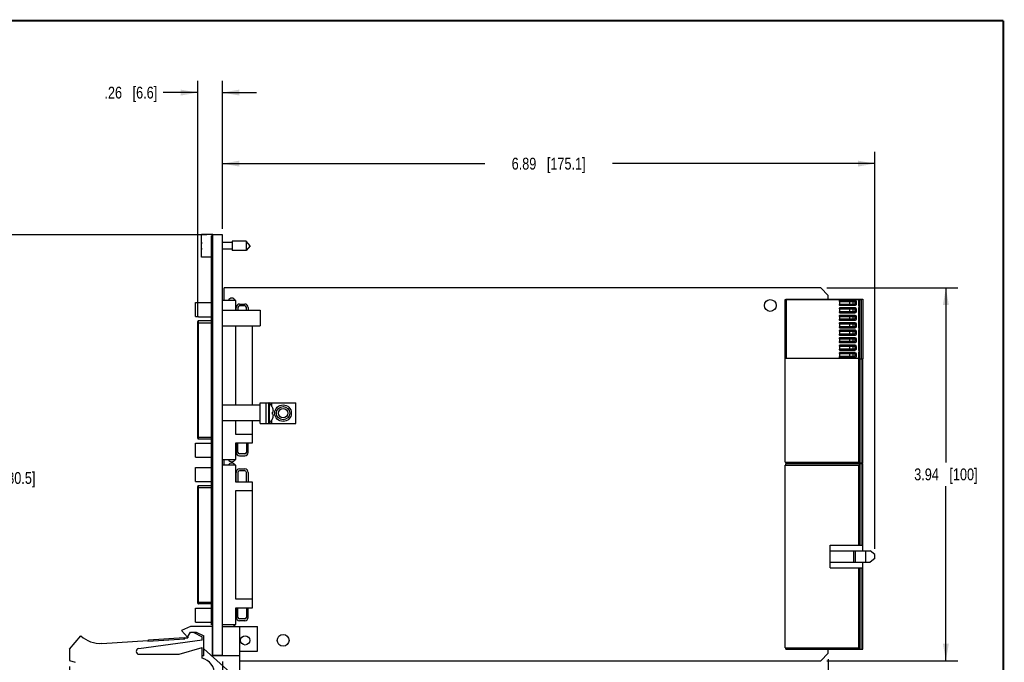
# Model space of a CAD drawing. Header units: inches. Extents: x 0.2 to 16.8, y 0.1 to 10.8.
# Tile 21 of 21: x 6.4 to 16.8, y 4 to 10.8. Entities that reach past the tile are written whole.
import ezdxf

# ---------------------------------------------------------------- set-up
doc = ezdxf.new("R2010")
doc.units = ezdxf.units.IN
doc.header["$LTSCALE"] = 0.935
doc.header["$MEASUREMENT"] = 0
doc.layers.get('0').update_dxf_attribs({"linetype": 'CONTINUOUS'})
for name, color, linetype in [('02___PRT_ALL_AXES', 7, 'CONTINUOUS'), ('DIMENSIONS', 7, 'CONTINUOUS'), ('NO_CPCI_CONN', 7, 'CONTINUOUS')]:
    doc.layers.add(name, color=color, linetype=linetype)
doc.styles.get("Standard").update_dxf_attribs({"font": 'txt', "width": 0.8})
doc.dimstyles.new('DIMSTYLE_1', dxfattribs={"dimtxt": 0.125, "dimasz": 0.18, "dimexe": 0.125, "dimexo": 0.0625, "dimgap": 0.0625, "dimtad": 0, "dimtih": 1, "dimtoh": 1, "dimzin": 4, "dimdsep": 46, "dimtxsty": 'STANDARD', "dimblk": '_FILLED', "dimblk1": '_FILLED', "dimblk2": '_FILLED', "dimcen": 0.09, "dimadec": 0, "dimazin": 0, "dimtp": 0.005, "dimtm": 0.005, "dimtfac": 1, "dimtofl": 0, "dimtmove": 0, "dimatfit": 3, "dimldrblk": '_FILLED', "dimfxl": 1, "dimtolj": 1, "dimtzin": 4, "dimarcsym": 0})

# ---------------------------------------------------------------- blocks, each defined once
blk = doc.blocks.new('_FILLED')
at = {"color": 0, "linetype": 'BYBLOCK'}
blk.add_solid([(0, 0), (-1, 0.174), (-1, -0.174)], dxfattribs=at)
blk = doc.blocks.new('*D6')
at = {"layer": 'DIMENSIONS', "color": 2, "linetype": 'CONTINUOUS'}
for p, q in [((6.886, 3.94), (6.886, 1.736)), ((8.499, 3.371), (8.499, 1.736)), ((6.886, 1.861), (6.526, 1.861)), ((8.499, 1.861), (8.859, 1.861))]:
    blk.add_line(p, q, dxfattribs=at)
at = {"layer": 'DIMENSIONS', "color": 2, "linetype": 'CONTINUOUS', "xscale": 0.18, "yscale": 0.18, "zscale": 0.18}
blk.add_blockref('_FILLED', (6.886, 1.861), dxfattribs=at)
at = {"layer": 'DIMENSIONS', "color": 2, "linetype": 'CONTINUOUS', "xscale": 0.18, "yscale": 0.18, "zscale": 0.18, "rotation": 180}
blk.add_blockref('_FILLED', (8.499, 1.861), dxfattribs=at)
at = {"layer": 'DIMENSIONS', "color": 2, "linetype": 'CONTINUOUS', "insert": (7.692, 1.923), "char_height": 0.125, "width": 0.925, "attachment_point": 2, "line_spacing_factor": 0.9}
blk.add_mtext('1.61{\\Ftxt.shx;\\W1.000000;\\H0.125000; }[41]', dxfattribs=at)
blk = doc.blocks.new('*D7')
at = {"layer": 'DIMENSIONS', "color": 2, "linetype": 'CONTINUOUS'}
for p, q in [((8.501, 3.993), (8.501, 2.486)), ((14.901, 4.016), (14.901, 2.486)), ((8.501, 2.611), (11.026, 2.611)), ((14.901, 2.611), (12.376, 2.611))]:
    blk.add_line(p, q, dxfattribs=at)
at = {"layer": 'DIMENSIONS', "color": 2, "linetype": 'CONTINUOUS', "xscale": 0.18, "yscale": 0.18, "zscale": 0.18, "rotation": 180}
blk.add_blockref('_FILLED', (8.501, 2.611), dxfattribs=at)
at = {"layer": 'DIMENSIONS', "color": 2, "linetype": 'CONTINUOUS', "xscale": 0.18, "yscale": 0.18, "zscale": 0.18}
blk.add_blockref('_FILLED', (14.901, 2.611), dxfattribs=at)
at = {"layer": 'DIMENSIONS', "color": 2, "linetype": 'CONTINUOUS', "insert": (11.701, 2.673), "char_height": 0.125, "width": 1.225, "attachment_point": 2, "line_spacing_factor": 0.9}
blk.add_mtext('6.40{\\Ftxt.shx;\\W1.000000;\\H0.125000; }[162.6]', dxfattribs=at)
blk = doc.blocks.new('*D8')
at = {"layer": 'DIMENSIONS', "color": 2, "linetype": 'CONTINUOUS'}
for p, q in [((14.884, 7.936), (16.268, 7.936)), ((16.143, 7.936), (16.143, 6.093)), ((16.143, 3.999), (16.143, 5.843)), ((14.884, 3.999), (16.268, 3.999))]:
    blk.add_line(p, q, dxfattribs=at)
at = {"layer": 'DIMENSIONS', "color": 2, "linetype": 'CONTINUOUS', "xscale": 0.18, "yscale": 0.18, "zscale": 0.18}
for p, rotation in [((16.143, 7.936), 90), ((16.143, 3.999), 270)]:
    blk.add_blockref('_FILLED', p, dxfattribs=dict(at, rotation=rotation))
at = {"layer": 'DIMENSIONS', "color": 2, "linetype": 'CONTINUOUS', "insert": (16.143, 6.03), "char_height": 0.125, "width": 1.025, "attachment_point": 2, "line_spacing_factor": 0.9}
blk.add_mtext('3.94{\\Ftxt.shx;\\W1.000000;\\H0.125000; }[100]', dxfattribs=at)
blk = doc.blocks.new('*D9')
at = {"layer": 'DIMENSIONS', "color": 2, "linetype": 'CONTINUOUS'}
for p, q in [((8.501, 8.561), (8.501, 9.374)), ((15.393, 5.183), (15.393, 9.374)), ((8.501, 9.249), (11.272, 9.249)), ((15.393, 9.249), (12.622, 9.249))]:
    blk.add_line(p, q, dxfattribs=at)
at = {"layer": 'DIMENSIONS', "color": 2, "linetype": 'CONTINUOUS', "xscale": 0.18, "yscale": 0.18, "zscale": 0.18, "rotation": 180}
blk.add_blockref('_FILLED', (8.501, 9.249), dxfattribs=at)
at = {"layer": 'DIMENSIONS', "color": 2, "linetype": 'CONTINUOUS', "xscale": 0.18, "yscale": 0.18, "zscale": 0.18}
blk.add_blockref('_FILLED', (15.393, 9.249), dxfattribs=at)
at = {"layer": 'DIMENSIONS', "color": 2, "linetype": 'CONTINUOUS', "insert": (11.947, 9.311), "char_height": 0.125, "width": 1.225, "attachment_point": 2, "line_spacing_factor": 0.9}
blk.add_mtext('6.89{\\Ftxt.shx;\\W1.000000;\\H0.125000; }[175.1]', dxfattribs=at)
blk = doc.blocks.new('*D10')
at = {"layer": 'DIMENSIONS', "color": 2, "linetype": 'CONTINUOUS'}
for p, q in [((8.241, 7.632), (8.241, 10.124)), ((8.501, 8.561), (8.501, 10.124)), ((8.241, 9.999), (7.875, 9.999)), ((8.501, 9.999), (8.861, 9.999))]:
    blk.add_line(p, q, dxfattribs=at)
at = {"layer": 'DIMENSIONS', "color": 2, "linetype": 'CONTINUOUS', "xscale": 0.18, "yscale": 0.18, "zscale": 0.18}
blk.add_blockref('_FILLED', (8.241, 9.999), dxfattribs=at)
at = {"layer": 'DIMENSIONS', "color": 2, "linetype": 'CONTINUOUS', "xscale": 0.18, "yscale": 0.18, "zscale": 0.18, "rotation": 180}
blk.add_blockref('_FILLED', (8.501, 9.999), dxfattribs=at)
at = {"layer": 'DIMENSIONS', "color": 2, "linetype": 'CONTINUOUS', "insert": (7.813, 10.061), "char_height": 0.125, "width": 0.925, "attachment_point": 3, "line_spacing_factor": 0.9}
blk.add_mtext('.26{\\Ftxt.shx;\\W1.000000;\\H0.125000; }[6.6]', dxfattribs=at)
blk = doc.blocks.new('*D11')
at = {"layer": 'DIMENSIONS', "color": 2, "linetype": 'CONTINUOUS'}
for p, q in [((8.338, 8.498), (6.011, 8.498)), ((6.136, 8.498), (6.136, 6.055)), ((6.136, 3.361), (6.136, 5.805)), ((8.129, 3.361), (6.011, 3.361))]:
    blk.add_line(p, q, dxfattribs=at)
at = {"layer": 'DIMENSIONS', "color": 2, "linetype": 'CONTINUOUS', "xscale": 0.18, "yscale": 0.18, "zscale": 0.18}
for p, rotation in [((6.136, 8.498), 90), ((6.136, 3.361), 270)]:
    blk.add_blockref('_FILLED', p, dxfattribs=dict(at, rotation=rotation))
at = {"layer": 'DIMENSIONS', "color": 2, "linetype": 'CONTINUOUS', "insert": (6.136, 5.992), "char_height": 0.125, "width": 1.225, "attachment_point": 2, "line_spacing_factor": 0.9}
blk.add_mtext('5.14{\\Ftxt.shx;\\W1.000000;\\H0.125000; }[130.5]', dxfattribs=at)

msp = doc.modelspace()

# ---------------------------------------------------------------- linework, layer by layer
at = {"color": 7, "linetype": 'CONTINUOUS'}
for p, q in [((8.281, 8.262), (8.281, 8.499)), ((8.401, 8.499), (8.281, 8.499)), ((8.386, 4.378), (8.386, 8.488)), ((8.401, 8.488), (8.386, 8.488)), ((8.401, 8.468), (8.386, 8.468)), ((8.401, 4.055), (8.401, 8.498)), ((8.501, 8.498), (8.401, 8.498)), ((8.501, 4.053), (8.501, 8.498)), ((8.604, 8.43), (8.604, 8.331)), ((8.752, 8.43), (8.604, 8.43)), ((8.752, 8.43), (8.752, 8.331)), ((8.794, 8.38), (8.752, 8.43)), ((8.281, 8.394), (8.278, 8.394)), ((8.278, 8.367), (8.281, 8.367)), ((8.604, 8.416), (8.501, 8.416)), ((8.604, 8.345), (8.501, 8.345)), ((8.752, 8.331), (8.604, 8.331)), ((8.794, 8.38), (8.752, 8.331)), ((8.386, 8.262), (8.281, 8.262)), ((8.521, 7.805), (8.521, 7.936)), ((14.822, 7.936), (8.521, 7.936)), ((14.822, 7.936), (14.901, 7.857)), ((8.642, 7.805), (8.501, 7.805)), ((8.642, 7.702), (8.642, 7.805)), ((14.444, 7.813), (15.22, 7.813)), ((14.444, 7.19), (14.444, 7.813)), ((14.454, 7.816), (15.267, 7.816)), ((14.454, 7.813), (14.454, 7.816)), ((14.46, 7.19), (14.46, 7.813)), ((14.901, 7.816), (14.901, 7.857)), ((15.184, 7.804), (15.021, 7.804)), ((15.22, 7.813), (15.22, 7.754)), ((15.227, 7.186), (15.227, 7.816)), ((15.251, 7.186), (15.251, 7.816)), ((15.267, 7.816), (15.267, 7.186)), ((8.216, 7.633), (8.216, 7.781)), ((8.216, 7.781), (8.25, 7.781)), ((8.25, 7.782), (8.25, 7.781)), ((8.25, 7.782), (8.386, 7.782)), ((8.501, 7.702), (8.901, 7.702)), ((8.646, 7.702), (8.646, 7.73)), ((8.666, 7.73), (8.666, 7.702)), ((8.682, 7.766), (8.738, 7.766)), ((8.738, 7.746), (8.682, 7.746)), ((8.755, 7.702), (8.755, 7.73)), ((8.774, 7.73), (8.774, 7.702)), ((8.901, 7.702), (8.901, 7.537)), ((15.016, 7.799), (15.016, 7.794)), ((15.016, 7.794), (15.184, 7.794)), ((15.184, 7.762), (15.016, 7.762)), ((15.016, 7.762), (15.016, 7.757)), ((15.016, 7.72), (15.016, 7.715)), ((15.016, 7.715), (15.184, 7.715)), ((15.021, 7.794), (15.021, 7.762)), ((15.021, 7.753), (15.184, 7.753)), ((15.184, 7.725), (15.021, 7.725)), ((15.021, 7.715), (15.021, 7.684)), ((15.022, 7.762), (15.022, 7.794)), ((15.022, 7.684), (15.022, 7.715)), ((15.126, 7.794), (15.126, 7.762)), ((15.126, 7.715), (15.126, 7.684)), ((15.128, 7.762), (15.128, 7.794)), ((15.128, 7.684), (15.128, 7.715)), ((15.165, 7.762), (15.165, 7.794)), ((15.165, 7.684), (15.165, 7.715)), ((15.184, 7.762), (15.184, 7.794)), ((15.184, 7.684), (15.184, 7.715)), ((15.2, 7.768), (15.2, 7.788)), ((15.2, 7.69), (15.2, 7.709)), ((15.22, 7.723), (15.22, 7.518)), ((15.225, 7.749), (15.227, 7.749)), ((15.227, 7.729), (15.225, 7.729)), ((8.216, 7.633), (8.25, 7.633)), ((8.25, 7.633), (8.25, 7.632)), ((8.25, 7.632), (8.386, 7.632)), ((15.184, 7.684), (15.016, 7.684)), ((15.016, 7.684), (15.016, 7.679)), ((15.016, 7.641), (15.016, 7.636)), ((15.016, 7.636), (15.184, 7.636)), ((15.184, 7.605), (15.016, 7.605)), ((15.016, 7.605), (15.016, 7.6)), ((15.021, 7.674), (15.184, 7.674)), ((15.184, 7.646), (15.021, 7.646)), ((15.021, 7.636), (15.021, 7.605)), ((15.021, 7.595), (15.184, 7.595)), ((15.022, 7.605), (15.022, 7.636)), ((15.126, 7.636), (15.126, 7.605)), ((15.128, 7.605), (15.128, 7.636)), ((15.165, 7.605), (15.165, 7.636)), ((15.184, 7.605), (15.184, 7.636)), ((15.2, 7.611), (15.2, 7.63)), ((8.241, 6.349), (8.241, 7.581)), ((8.241, 7.569), (8.386, 7.569)), ((8.249, 6.341), (8.249, 7.589)), ((8.386, 7.589), (8.249, 7.589)), ((8.501, 7.537), (8.901, 7.537)), ((8.642, 6.702), (8.642, 7.537)), ((8.818, 6.702), (8.818, 7.537)), ((15.016, 7.563), (15.016, 7.558)), ((15.016, 7.558), (15.184, 7.558)), ((15.184, 7.526), (15.016, 7.526)), ((15.016, 7.526), (15.016, 7.521)), ((15.184, 7.567), (15.021, 7.567)), ((15.021, 7.558), (15.021, 7.526)), ((15.021, 7.516), (15.184, 7.516)), ((15.184, 7.489), (15.021, 7.489)), ((15.022, 7.526), (15.022, 7.558)), ((15.126, 7.558), (15.126, 7.526)), ((15.128, 7.526), (15.128, 7.558)), ((15.165, 7.526), (15.165, 7.558)), ((15.184, 7.526), (15.184, 7.558)), ((15.2, 7.532), (15.2, 7.552)), ((15.225, 7.512), (15.227, 7.512)), ((15.227, 7.493), (15.225, 7.493)), ((15.016, 7.484), (15.016, 7.479)), ((15.016, 7.479), (15.184, 7.479)), ((15.184, 7.447), (15.016, 7.447)), ((15.016, 7.447), (15.016, 7.442)), ((15.016, 7.405), (15.016, 7.4)), ((15.016, 7.4), (15.184, 7.4)), ((15.021, 7.479), (15.021, 7.447)), ((15.021, 7.438), (15.184, 7.438)), ((15.184, 7.41), (15.021, 7.41)), ((15.021, 7.4), (15.021, 7.369)), ((15.022, 7.447), (15.022, 7.479)), ((15.022, 7.369), (15.022, 7.4)), ((15.126, 7.479), (15.126, 7.447)), ((15.126, 7.4), (15.126, 7.369)), ((15.128, 7.447), (15.128, 7.479)), ((15.128, 7.369), (15.128, 7.4)), ((15.165, 7.447), (15.165, 7.479)), ((15.165, 7.369), (15.165, 7.4)), ((15.184, 7.447), (15.184, 7.479)), ((15.184, 7.369), (15.184, 7.4)), ((15.2, 7.453), (15.2, 7.473)), ((15.2, 7.375), (15.2, 7.394)), ((15.22, 7.487), (15.22, 7.282)), ((15.184, 7.369), (15.016, 7.369)), ((15.016, 7.369), (15.016, 7.364)), ((15.016, 7.326), (15.016, 7.321)), ((15.016, 7.321), (15.184, 7.321)), ((15.184, 7.29), (15.016, 7.29)), ((15.016, 7.29), (15.016, 7.285)), ((15.021, 7.359), (15.184, 7.359)), ((15.184, 7.331), (15.021, 7.331)), ((15.021, 7.321), (15.021, 7.29)), ((15.021, 7.28), (15.184, 7.28)), ((15.022, 7.29), (15.022, 7.321)), ((15.126, 7.321), (15.126, 7.29)), ((15.128, 7.29), (15.128, 7.321)), ((15.165, 7.29), (15.165, 7.321)), ((15.184, 7.29), (15.184, 7.321)), ((15.2, 7.296), (15.2, 7.316)), ((15.22, 7.19), (14.444, 7.19)), ((15.016, 7.248), (15.016, 7.243)), ((15.016, 7.243), (15.184, 7.243)), ((15.184, 7.211), (15.016, 7.211)), ((15.016, 7.211), (15.016, 7.206)), ((15.184, 7.253), (15.021, 7.253)), ((15.021, 7.243), (15.021, 7.211)), ((15.021, 7.201), (15.184, 7.201)), ((15.022, 7.211), (15.022, 7.243)), ((15.126, 7.243), (15.126, 7.211)), ((15.128, 7.211), (15.128, 7.243)), ((15.165, 7.211), (15.165, 7.243)), ((15.184, 7.211), (15.184, 7.243)), ((15.2, 7.217), (15.2, 7.237)), ((15.22, 7.251), (15.22, 7.19)), ((15.225, 7.276), (15.227, 7.276)), ((15.227, 7.256), (15.225, 7.256)), ((15.227, 7.186), (15.267, 7.186)), ((15.231, 7.163), (15.223, 7.163)), ((8.501, 6.702), (8.901, 6.702)), ((8.963, 6.724), (8.963, 6.724)), ((8.963, 6.724), (8.991, 6.724)), ((8.991, 6.505), (8.991, 6.724)), ((8.998, 6.507), (8.998, 6.721)), ((9.029, 6.675), (9.029, 6.675)), ((9.029, 6.624), (9.036, 6.624)), ((9.036, 6.605), (9.029, 6.605)), ((9.029, 6.553), (9.029, 6.553)), ((8.501, 6.537), (8.901, 6.537)), ((8.642, 6.39), (8.642, 6.537)), ((8.818, 6.301), (8.818, 6.537)), ((8.963, 6.505), (8.963, 6.506)), ((8.963, 6.505), (8.991, 6.505)), ((8.241, 6.36), (8.386, 6.36)), ((8.818, 6.39), (8.642, 6.39)), ((8.216, 6.149), (8.216, 6.296)), ((8.216, 6.296), (8.25, 6.296)), ((8.386, 6.341), (8.249, 6.341)), ((8.25, 6.297), (8.25, 6.296)), ((8.25, 6.297), (8.386, 6.297)), ((8.642, 6.124), (8.642, 6.301)), ((8.642, 6.301), (8.818, 6.301)), ((8.646, 6.301), (8.646, 6.2)), ((8.666, 6.2), (8.666, 6.301)), ((8.755, 6.301), (8.755, 6.2)), ((8.774, 6.2), (8.774, 6.301)), ((8.216, 6.149), (8.25, 6.149)), ((8.25, 6.149), (8.25, 6.148)), ((8.25, 6.148), (8.386, 6.148)), ((8.738, 6.183), (8.682, 6.183)), ((8.682, 6.164), (8.738, 6.164)), ((8.216, 5.892), (8.216, 6.04)), ((8.216, 6.04), (8.25, 6.04)), ((8.25, 6.041), (8.25, 6.04)), ((8.25, 6.041), (8.386, 6.041)), ((8.501, 6.124), (8.642, 6.124)), ((8.642, 6.064), (8.501, 6.064)), ((8.521, 6.064), (8.521, 6.124)), ((8.642, 5.887), (8.642, 6.064)), ((14.446, 6.066), (15.223, 6.066)), ((14.446, 4.137), (14.446, 6.066)), ((14.454, 6.081), (15.267, 6.081)), ((14.454, 6.066), (14.454, 6.081)), ((14.901, 6.081), (14.901, 6.089)), ((15.223, 5.221), (15.223, 6.066)), ((15.231, 5.221), (15.231, 6.081)), ((15.247, 5.221), (15.247, 6.081)), ((15.267, 5.161), (15.267, 6.081)), ((8.646, 5.887), (8.646, 5.989)), ((8.666, 5.989), (8.666, 5.887)), ((8.682, 6.025), (8.738, 6.025)), ((8.738, 6.005), (8.682, 6.005)), ((8.755, 5.887), (8.755, 5.989)), ((8.774, 5.989), (8.774, 5.887)), ((8.216, 5.892), (8.25, 5.892)), ((8.241, 4.608), (8.241, 5.84)), ((8.241, 5.828), (8.386, 5.828)), ((8.249, 4.6), (8.249, 5.848)), ((8.386, 5.848), (8.249, 5.848)), ((8.25, 5.892), (8.25, 5.891)), ((8.25, 5.891), (8.386, 5.891)), ((8.818, 5.887), (8.642, 5.887)), ((8.818, 4.56), (8.818, 5.887)), ((8.642, 4.649), (8.642, 5.799)), ((8.642, 5.799), (8.818, 5.799)), ((14.92, 5.221), (15.267, 5.221)), ((14.92, 4.981), (14.92, 5.221)), ((14.92, 5.161), (15.342, 5.161)), ((15.17, 5.041), (15.17, 5.161)), ((15.187, 5.041), (15.187, 5.161)), ((15.296, 5.041), (15.296, 5.161)), ((15.393, 5.121), (15.342, 5.161)), ((15.393, 5.081), (15.393, 5.121)), ((14.92, 5.041), (15.342, 5.041)), ((15.267, 4.121), (15.267, 5.041)), ((15.393, 5.081), (15.342, 5.041)), ((14.92, 4.981), (15.267, 4.981)), ((15.223, 4.137), (15.223, 4.981)), ((15.231, 4.121), (15.231, 4.981)), ((15.247, 4.121), (15.247, 4.981)), ((8.241, 4.619), (8.386, 4.619)), ((8.386, 4.6), (8.249, 4.6)), ((8.818, 4.649), (8.642, 4.649)), ((8.216, 4.408), (8.216, 4.555)), ((8.216, 4.555), (8.25, 4.555)), ((8.25, 4.556), (8.25, 4.555)), ((8.25, 4.556), (8.386, 4.556)), ((8.642, 4.383), (8.642, 4.56)), ((8.642, 4.56), (8.818, 4.56)), ((8.646, 4.56), (8.646, 4.458)), ((8.666, 4.458), (8.666, 4.56)), ((8.755, 4.56), (8.755, 4.458)), ((8.774, 4.458), (8.774, 4.56)), ((8.216, 4.408), (8.25, 4.408)), ((8.25, 4.408), (8.25, 4.407)), ((8.25, 4.407), (8.386, 4.407)), ((8.401, 4.398), (8.386, 4.398)), ((8.401, 4.378), (8.386, 4.378)), ((8.501, 4.383), (8.642, 4.383)), ((8.738, 4.442), (8.682, 4.442)), ((8.682, 4.423), (8.738, 4.423)), ((8.166, 4.363), (8.071, 4.32)), ((8.071, 4.32), (8.131, 4.25)), ((8.131, 4.25), (8.164, 4.3)), ((8.164, 4.3), (8.224, 4.3)), ((8.396, 4.363), (8.166, 4.363)), ((8.192, 4.3), (8.286, 4.253)), ((8.224, 4.3), (8.306, 4.263)), ((8.396, 4.053), (8.396, 4.363)), ((8.501, 4.363), (8.871, 4.363)), ((8.687, 3.784), (8.687, 4.363)), ((8.871, 4.1), (8.871, 4.363)), ((6.886, 4.123), (7.006, 4.263)), ((7.229, 4.183), (7.714, 4.215)), ((8.286, 4.218), (7.617, 4.127)), ((7.715, 4.205), (7.714, 4.215)), ((7.715, 4.205), (8.104, 4.231)), ((7.722, 4.221), (8.096, 4.245)), ((7.723, 4.206), (7.722, 4.221)), ((8.097, 4.23), (8.096, 4.245)), ((8.104, 4.241), (8.136, 4.243)), ((8.104, 4.231), (8.104, 4.241)), ((8.136, 4.257), (8.136, 4.243)), ((8.286, 4.218), (8.286, 4.253)), ((8.306, 4.053), (8.306, 4.263)), ((6.886, 4.123), (6.886, 4.003)), ((7.621, 4.068), (8.046, 4.068)), ((8.046, 4.068), (8.286, 4.138)), ((8.286, 4.028), (8.286, 4.138)), ((8.687, 3.784), (8.306, 4.124)), ((8.687, 4.1), (8.871, 4.1)), ((14.446, 4.137), (15.223, 4.137)), ((14.454, 4.121), (14.454, 4.137)), ((14.454, 4.121), (15.267, 4.121)), ((14.901, 4.078), (14.822, 3.999)), ((14.901, 4.078), (14.901, 4.121)), ((6.886, 4.003), (6.948, 3.983)), ((8.306, 4.053), (8.286, 4.053)), ((8.687, 4.053), (8.396, 4.053)), ((8.501, 4.055), (8.401, 4.055)), ((8.687, 3.999), (14.822, 3.999))]:
    msp.add_line(p, q, dxfattribs=at)
at = {"color": 7, "linetype": 'CONTINUOUS', "const_width": 0.02}
for points in [[(16.75, 10.759), (0.25, 10.759)], [(16.75, 0.259), (16.75, 10.759)]]:
    msp.add_lwpolyline(points, dxfattribs=at)
at = {"color": 7, "linetype": 'CONTINUOUS'}
for centre, radius in [((14.288, 7.751), 0.0625), ((9.142, 6.614), 0.0873), ((9.142, 6.614), 0.07), ((9.142, 6.614), 0.0492), ((8.742, 4.215), 0.0492), ((9.143, 4.215), 0.0625)]:
    msp.add_circle(centre, radius, dxfattribs=at)
for centre, radius, start, end in [((8.591, 8.38), 0.313, 172.9374, 177.4743), ((8.591, 8.38), 0.313, 182.5257, 187.0632), ((8.6, 7.79), 0.039, 23.4289, 156.5711), ((15.021, 7.799), 0.00492, 90.0052, 179.9999), ((15.184, 7.788), 0.0157, 359.9995, 89.9984), ((8.682, 7.73), 0.0359, 90, 180), ((8.682, 7.73), 0.0163, 90, 180), ((8.738, 7.73), 0.0359, 0, 90), ((8.738, 7.73), 0.0163, 0, 90), ((15.021, 7.757), 0.00492, 179.9999, 269.9922), ((15.021, 7.72), 0.00492, 90.0052, 179.9999), ((15.184, 7.768), 0.0157, 269.9968, 359.9997), ((15.184, 7.709), 0.0157, 359.9995, 89.9984), ((15.225, 7.754), 0.00591, 179.9989, 270.0002), ((15.225, 7.723), 0.00591, 90.0036, 179.9829), ((15.021, 7.679), 0.00492, 179.9999, 269.9922), ((15.021, 7.641), 0.00492, 90.0052, 179.9999), ((15.021, 7.6), 0.00492, 179.9999, 269.9922), ((15.184, 7.69), 0.0157, 269.9968, 359.9997), ((15.184, 7.63), 0.0157, 359.9995, 89.9984), ((15.184, 7.611), 0.0157, 269.9968, 359.9997), ((8.249, 7.581), 0.00787, 90, 180.0001), ((15.021, 7.563), 0.00492, 90.0052, 179.9999), ((15.021, 7.521), 0.00492, 179.9999, 269.9922), ((15.021, 7.484), 0.00492, 90.0052, 179.9999), ((15.184, 7.552), 0.0157, 359.9995, 89.9984), ((15.184, 7.532), 0.0157, 269.9968, 359.9997), ((15.184, 7.473), 0.0157, 359.9995, 89.9984), ((15.225, 7.518), 0.00591, 179.9792, 270.0002), ((15.225, 7.487), 0.00591, 90.0036, 179.9982), ((15.021, 7.442), 0.00492, 179.9999, 269.9922), ((15.021, 7.405), 0.00492, 90.0052, 179.9999), ((15.184, 7.453), 0.0157, 269.9968, 359.9997), ((15.184, 7.394), 0.0157, 359.9995, 89.9984), ((15.021, 7.364), 0.00492, 179.9999, 269.9922), ((15.021, 7.326), 0.00492, 90.0052, 179.9999), ((15.021, 7.285), 0.00492, 179.9999, 269.9922), ((15.184, 7.375), 0.0157, 269.9968, 359.9997), ((15.184, 7.316), 0.0157, 359.9995, 89.9984), ((15.184, 7.296), 0.0157, 269.9968, 359.9997), ((15.225, 7.282), 0.00591, 179.9946, 270.0002), ((15.021, 7.248), 0.00492, 90.0052, 179.9999), ((15.021, 7.206), 0.00492, 179.9999, 269.9922), ((15.184, 7.237), 0.0157, 359.9995, 89.9984), ((15.184, 7.217), 0.0157, 269.9968, 359.9997), ((15.225, 7.251), 0.00591, 90.0036, 179.9993), ((8.991, 6.714), 0.01, 45.7702, 90), ((8.894, 6.614), 0.149, 24.1911, 45.7702), ((8.893, 6.614), 0.149, 23.8007, 24.051), ((8.894, 6.614), 0.149, 16.4226, 23.9292), ((8.929, 6.629), 0.111, 3.5687, 14.3971), ((8.894, 6.614), 0.149, 314.2298, 335.8089), ((8.86, 6.614), 0.17, 356.8012, 3.1988), ((8.894, 6.614), 0.149, 336.0708, 343.5774), ((8.893, 6.614), 0.149, 335.949, 336.1993), ((8.929, 6.6), 0.111, 345.6029, 356.4313), ((8.991, 6.515), 0.01, 270, 314.2298), ((8.249, 6.349), 0.00787, 179.9999, 270), ((8.682, 6.2), 0.0359, 180, 270), ((8.682, 6.2), 0.0163, 180, 270), ((8.738, 6.2), 0.0359, 270, 360), ((8.738, 6.2), 0.0163, 270, 360), ((8.6, 6.14), 0.039, 204.2342, 335.7658), ((8.6, 6.048), 0.039, 24.2342, 155.7658), ((14.448, 6.046), 0.00787, 104.4775, 255.5225), ((8.682, 5.989), 0.0359, 90, 180), ((8.682, 5.989), 0.0163, 90, 180), ((8.738, 5.989), 0.0359, 0, 90), ((8.738, 5.989), 0.0163, 0, 90), ((8.249, 5.84), 0.00787, 90, 180.0001), ((8.249, 4.608), 0.00787, 179.9999, 270), ((8.6, 4.399), 0.039, 290.905, 334.635), ((8.682, 4.458), 0.0359, 180, 270), ((8.682, 4.458), 0.0163, 180, 270), ((8.738, 4.458), 0.0359, 270, 360), ((8.738, 4.458), 0.0163, 270, 360), ((7.21, 4.483), 0.3, 227.1666, 273.7467), ((14.448, 4.156), 0.00787, 104.4775, 255.5225), ((7.621, 4.098), 0.03, 97.6845, 270), ((8.241, 3.853), 0.18, 0, 75.5225)]:
    msp.add_arc(centre, radius, start, end, dxfattribs=at)
for points in [[(9.029, 6.624), (9.029, 6.624), (9.029, 6.624), (9.029, 6.624)], [(9.029, 6.624), (9.029, 6.624), (9.029, 6.624), (9.029, 6.624)], [(9.029, 6.624), (9.029, 6.624), (9.029, 6.624), (9.029, 6.624)], [(9.029, 6.624), (9.029, 6.624), (9.029, 6.624), (9.029, 6.624)], [(9.029, 6.624), (9.029, 6.624), (9.029, 6.624), (9.029, 6.624)], [(9.029, 6.624), (9.029, 6.624), (9.029, 6.624), (9.029, 6.624)], [(9.029, 6.605), (9.029, 6.605), (9.029, 6.605), (9.029, 6.605)], [(9.029, 6.605), (9.029, 6.605), (9.029, 6.605), (9.029, 6.605)], [(9.029, 6.605), (9.029, 6.605), (9.029, 6.605), (9.029, 6.605)], [(9.029, 6.605), (9.029, 6.605), (9.029, 6.605), (9.029, 6.605)], [(9.029, 6.605), (9.029, 6.605), (9.029, 6.605), (9.029, 6.605)], [(9.029, 6.605), (9.029, 6.605), (9.029, 6.605), (9.029, 6.605)]]:
    msp.add_open_spline(points, degree=3, dxfattribs=at)
for points, knots in [([(9.036, 6.624), (9.037, 6.625), (9.037, 6.627), (9.038, 6.63), (9.039, 6.633), (9.039, 6.635), (9.039, 6.636)], [0, 0, 0, 0, 0.256385, 0.507797, 0.755292, 1, 1, 1, 1]), ([(9.039, 6.593), (9.039, 6.594), (9.039, 6.596), (9.038, 6.599), (9.037, 6.602), (9.037, 6.604), (9.036, 6.605)], [0, 0, 0, 0, 0.244708, 0.492203, 0.743615, 1, 1, 1, 1])]:
    msp.add_open_spline(points, degree=3, knots=knots, dxfattribs=at)
at = {"layer": '02___PRT_ALL_AXES', "color": 7, "linetype": 'CONTINUOUS'}
for p, q in [((8.901, 6.505), (8.901, 6.723)), ((8.901, 6.723), (8.963, 6.723)), ((8.963, 6.505), (8.963, 6.723)), ((8.994, 6.723), (9.276, 6.723)), ((9.025, 6.685), (9.025, 6.723)), ((9.276, 6.505), (9.276, 6.723)), ((8.901, 6.505), (8.963, 6.505)), ((8.994, 6.505), (9.276, 6.505)), ((9.025, 6.505), (9.025, 6.543))]:
    msp.add_line(p, q, dxfattribs=at)
at = {"layer": 'NO_CPCI_CONN', "color": 7, "linetype": 'CONTINUOUS'}
for p, q in [((14.446, 6.095), (14.446, 7.807)), ((15.22, 7.807), (15.223, 7.807)), ((15.223, 7.749), (15.223, 7.807)), ((15.231, 7.813), (15.247, 7.813)), ((15.231, 6.089), (15.231, 7.813)), ((15.247, 6.089), (15.247, 7.813)), ((15.223, 7.513), (15.223, 7.729)), ((15.223, 7.277), (15.223, 7.492)), ((15.223, 6.095), (15.223, 7.256)), ((15.267, 6.089), (15.267, 7.186)), ((14.446, 6.095), (15.223, 6.095)), ((14.446, 6.066), (15.223, 6.066)), ((14.446, 4.136), (14.446, 6.066)), ((14.454, 6.089), (14.454, 6.095)), ((14.454, 6.089), (15.267, 6.089)), ((14.454, 6.081), (15.267, 6.081)), ((14.454, 6.066), (14.454, 6.081)), ((15.223, 5.221), (15.223, 6.066)), ((15.231, 5.221), (15.231, 6.081)), ((15.247, 5.221), (15.247, 6.081)), ((15.267, 5.161), (15.267, 6.081)), ((14.92, 5.221), (15.267, 5.221)), ((14.92, 4.981), (14.92, 5.221)), ((14.92, 5.161), (15.342, 5.161)), ((15.17, 5.041), (15.17, 5.161)), ((15.187, 5.041), (15.187, 5.161)), ((15.296, 5.041), (15.296, 5.161)), ((15.393, 5.121), (15.342, 5.161)), ((15.393, 5.081), (15.393, 5.121)), ((14.92, 5.041), (15.342, 5.041)), ((15.267, 4.121), (15.267, 5.041)), ((15.393, 5.081), (15.342, 5.041)), ((14.92, 4.981), (15.267, 4.981)), ((15.223, 4.136), (15.223, 4.981)), ((15.231, 4.121), (15.231, 4.981)), ((15.247, 4.121), (15.247, 4.981)), ((14.446, 4.136), (15.223, 4.136)), ((14.454, 4.121), (14.454, 4.136)), ((14.454, 4.121), (15.267, 4.121))]:
    msp.add_line(p, q, dxfattribs=at)
for centre, start, end in [((14.448, 7.778), 123.2294, 236.7707), ((14.448, 6.124), 104.4775, 255.5225), ((14.448, 6.046), 104.4775, 255.5225), ((14.448, 4.156), 104.4775, 255.5225)]:
    msp.add_arc(centre, 0.00787, start, end, dxfattribs=at)

# ---------------------------------------------------------------- dimensions: what is measured, and where the dimension line sits
at = {"layer": 'DIMENSIONS', "color": 2, "linetype": 'CONTINUOUS'}
for base, p1, p2, angle, picture, middle in [((8.241, 9.999), (8.501, 8.498), (8.241, 7.569), 180, '*D10', (7.35, 9.999)), ((6.136, 8.498), (8.192, 3.361), (8.401, 8.498), 90, '*D11', (6.136, 5.93)), ((16.143, 7.936), (14.822, 3.999), (14.822, 7.936), 90, '*D8', (16.143, 5.968)), ((6.886, 1.861), (8.499, 3.434), (6.886, 4.003), 180, '*D6', (7.692, 1.861))]:
    dim = msp.add_linear_dim(base=base, p1=p1, p2=p2, angle=angle, dimstyle='DIMSTYLE_1', dxfattribs=at)
    dim.commit()
    dim.dimension.update_dxf_attribs({"geometry": picture, "text_midpoint": middle, "dimtype": 160})
for base, p1, p2, picture, middle in [((15.393, 9.249), (8.501, 8.498), (15.393, 5.121), '*D9', (11.947, 9.249)), ((14.901, 2.611), (8.501, 4.055), (14.901, 4.078), '*D7', (11.701, 2.611))]:
    dim = msp.add_linear_dim(base=base, p1=p1, p2=p2, dimstyle='DIMSTYLE_1', dxfattribs=at)
    dim.commit()
    dim.dimension.update_dxf_attribs({"geometry": picture, "text_midpoint": middle, "dimtype": 160})

doc.saveas('drawing.dxf')
